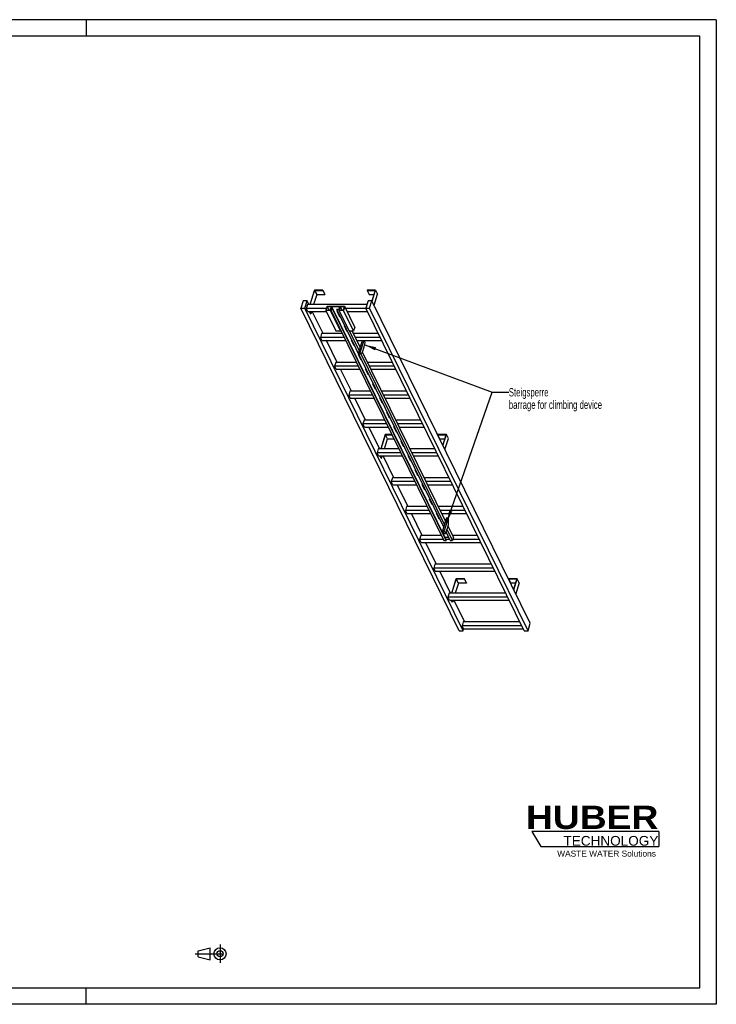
# Model space of a CAD drawing. Header units: millimetres. Extents: x 0 to 8400, y 0 to 5940.
# Tile 2 of 2: x 4200 to 8400, y 0 to 5940. Entities that reach past the tile are written whole.
import ezdxf

# ---------------------------------------------------------------- set-up
doc = ezdxf.new("R2010")
doc.units = ezdxf.units.MM
doc.header["$LTSCALE"] = 462
doc.linetypes.add('CENTER', pattern=[0.6, 0.375, -0.075, 0.075, -0.075])
doc.layers.get('0').update_dxf_attribs({"linetype": 'CONTINUOUS'})
for name, color, linetype in [('053_NOTES', 7, 'CONTINUOUS'), ('HUBER_Logo_BL1', 7, 'CONTINUOUS'), ('HUBER_Logo_BL2', 7, 'CONTINUOUS')]:
    doc.layers.add(name, color=color, linetype=linetype)
doc.styles.get("Standard").update_dxf_attribs({"font": 'txt', "width": 0.7})
doc.styles.add('TEXTSTYLE_2', font='ariblk.ttf')
doc.styles.add('TEXTSTYLE_3', font='arial.ttf')
doc.dimstyles.get("Standard").update_dxf_attribs({"dimtxt": 50, "dimasz": 70, "dimexe": 2, "dimexo": 1, "dimtad": 1, "dimtxsty": 'STANDARD', "dimblk": '_FILLED', "dimblk1": '_FILLED', "dimblk2": '_FILLED', "dimcen": 0.09, "dimazin": 2, "dimtol": 1, "dimtp": 0.01, "dimtm": 0.01, "dimtfac": 1, "dimtofl": 0, "dimtmove": 0, "dimatfit": 3, "dimldrblk": '_FILLED', "dimfxl": 1, "dimtolj": 1, "dimarcsym": 0})

# ---------------------------------------------------------------- blocks, each defined once
blk = doc.blocks.new('HUBER_LOGO_BL1', base_point=(7675, 1007.5))
at = {"layer": 'HUBER_Logo_BL1', "color": 2, "linetype": 'CONTINUOUS', "attachment_point": 3, "line_spacing_factor": 0.78}
for s, insert, char_height, width, style in [('HUBER\\P\\fArial;\\H58.5;TECHNOLOGY ', (8050.7, 1198.2), 140.4, 775.343, 'TEXTSTYLE_2'), ('WASTE WATER Solutions', (8036, 927.2), 36, 594.067, 'TEXTSTYLE_3')]:
    blk.add_mtext(s, dxfattribs=dict(at, insert=insert, char_height=char_height, width=width, style=style))
blk = doc.blocks.new('PROJEKTIONSMETHODE_1_BL3', base_point=(5360, 305))
at = {"color": 2, "linetype": 'CENTER'}
for p, q in [((5407.7, 360), (5407.7, 250)), ((5257.3, 305), (5462.7, 305))]:
    blk.add_line(p, q, dxfattribs=at)
at = {"color": 2, "linetype": 'CONTINUOUS'}
for p, q in [((5275.7, 323.3), (5349, 341.7)), ((5275.7, 286.7), (5275.7, 323.3)), ((5349, 268.3), (5349, 341.7)), ((5275.7, 286.7), (5349, 268.3))]:
    blk.add_line(p, q, dxfattribs=at)
for radius in [36.7, 18.3]:
    blk.add_circle((5407.7, 305), radius, dxfattribs=at)
blk = doc.blocks.new('_FILLED')
at = {"color": 0, "linetype": 'BYBLOCK'}
blk.add_solid([(0, 0), (-1, 0.143), (-1, -0.143)], dxfattribs=at)
blk = doc.blocks.new('HUBER_LOGO_BL2', base_point=(7670.4, 997))
at = {"layer": 'HUBER_Logo_BL2', "color": 5, "linetype": 'CONTINUOUS'}
for p, q in [((8052.9, 1042), (7287.9, 1042)), ((7287.9, 1042), (7341.9, 952)), ((8052.9, 1042), (8052.9, 952)), ((7341.9, 952), (8052.9, 952))]:
    blk.add_line(p, q, dxfattribs=at)

msp = doc.modelspace()

# ---------------------------------------------------------------- linework, layer by layer
at = {"color": 3, "linetype": 'CONTINUOUS'}
for p, q in [((8400, 5940), (0, 5940)), ((4600, 5940), (4600, 5840)), ((8400, 5940), (8400, 0)), ((4600, 0), (4600, 100)), ((8400, 0), (0, 0))]:
    msp.add_line(p, q, dxfattribs=at)
at = {"color": 5, "linetype": 'CONTINUOUS'}
for p, q in [((8300, 5840), (100, 5840)), ((8300, 100), (8300, 5840)), ((100, 100), (8300, 100))]:
    msp.add_line(p, q, dxfattribs=at)
at = {"color": 7, "linetype": 'CONTINUOUS'}
for p, q in [((5976.985, 4308.085), (5950.069, 4220.984)), ((5951.911, 4220.984), (5978.343, 4306.518)), ((5990.545, 4281.654), (5971.797, 4220.984)), ((6027.644, 4308.085), (5976.985, 4308.085)), ((5978.343, 4306.518), (5990.545, 4281.654)), ((5978.343, 4306.518), (6027.16, 4306.518)), ((5990.545, 4281.654), (6039.361, 4281.654)), ((6027.16, 4306.518), (6027.644, 4308.085)), ((6027.16, 4306.518), (6039.361, 4281.654)), ((6027.644, 4308.085), (6039.846, 4283.22)), ((6039.361, 4281.654), (6039.846, 4283.22)), ((6294.752, 4308.085), (6294.267, 4306.518)), ((6294.267, 4306.518), (6306.469, 4281.654)), ((6294.267, 4306.518), (6343.084, 4306.518)), ((6345.41, 4308.085), (6294.752, 4308.085)), ((6306.469, 4281.654), (6335.4, 4281.654)), ((6343.084, 4306.518), (6323.762, 4243.994)), ((6324.896, 4241.703), (6345.41, 4308.085)), ((6337.098, 4216.838), (6357.612, 4283.22)), ((6345.41, 4308.085), (6357.612, 4283.22)), ((5909.296, 4243.991), (5895.498, 4199.341)), ((5932.322, 4243.991), (5909.296, 4243.991)), ((5918.525, 4199.341), (5932.322, 4243.991)), ((5935.155, 4220.984), (5927.893, 4197.484)), ((5943.613, 4220.984), (5932.322, 4243.991)), ((6293.637, 4220.984), (5935.155, 4220.984)), ((6300.747, 4243.991), (6286.949, 4199.341)), ((6323.773, 4243.991), (6300.747, 4243.991)), ((6309.975, 4199.341), (6323.773, 4243.991)), ((7278.554, 2298.352), (6323.773, 4243.991)), ((6850.279, 2253.702), (5895.498, 4199.341)), ((5895.498, 4199.341), (5918.525, 4199.341)), ((6873.306, 2253.702), (5918.525, 4199.341)), ((5937.045, 4178.836), (5927.893, 4197.484)), ((6048.741, 4197.484), (5927.893, 4197.484)), ((5937.045, 4178.836), (6048.979, 4178.836)), ((5952.877, 4165.721), (5946.442, 4178.836)), ((5948.284, 4178.836), (5954.719, 4165.721)), ((5952.877, 4165.721), (5954.719, 4165.721)), ((5958.772, 4178.836), (5954.719, 4165.721)), ((6029.024, 4046.933), (5964.296, 4178.836)), ((6052.559, 4209.838), (6045.297, 4186.338)), ((6045.297, 4186.338), (6106.305, 4062.016)), ((6072.929, 4186.338), (6045.297, 4186.338)), ((6053.238, 4209.055), (6046.46, 4187.121)), ((6046.46, 4187.121), (6072.25, 4187.121)), ((6052.559, 4209.838), (6159.402, 4209.838)), ((6053.238, 4209.055), (6064.001, 4187.121)), ((6079.028, 4209.055), (6053.238, 4209.055)), ((6072.25, 4187.121), (6079.028, 4209.055)), ((6074.405, 4191.116), (6072.929, 4186.338)), ((6133.937, 4062.016), (6072.929, 4186.338)), ((6074.405, 4191.116), (6757.699, 2798.71)), ((6088.221, 4191.116), (6074.405, 4191.116)), ((6080.894, 4209.133), (6075.568, 4191.9)), ((6075.568, 4191.9), (6088.463, 4191.9)), ((6080.894, 4209.133), (6764.188, 2816.727)), ((6130.631, 4209.133), (6080.894, 4209.133)), ((6088.463, 4191.9), (6088.221, 4191.116)), ((6771.515, 2798.71), (6088.221, 4191.116)), ((6088.463, 4191.9), (6771.757, 2799.493)), ((6112.169, 4191.116), (6112.411, 4191.9)), ((6756.659, 2877.784), (6112.169, 4191.116)), ((6125.985, 4191.116), (6112.169, 4191.116)), ((6112.411, 4191.9), (6125.306, 4191.9)), ((6113.042, 4181.16), (6128.294, 4150.08)), ((6117.055, 4181.16), (6113.042, 4181.16)), ((6113.606, 4181.16), (6128.512, 4150.785)), ((6114.747, 4178.836), (6118.195, 4178.836)), ((6125.985, 4191.116), (6124.508, 4186.338)), ((6124.508, 4186.338), (6185.517, 4062.016)), ((6152.14, 4186.338), (6124.508, 4186.338)), ((6125.306, 4191.9), (6130.631, 4209.133)), ((6132.449, 4209.055), (6125.671, 4187.121)), ((6125.671, 4187.121), (6151.461, 4187.121)), ((6132.449, 4209.055), (6143.212, 4187.121)), ((6158.239, 4209.055), (6132.449, 4209.055)), ((6151.461, 4187.121), (6158.239, 4209.055)), ((6159.402, 4209.838), (6152.14, 4186.338)), ((6213.148, 4062.016), (6152.14, 4186.338)), ((6220.41, 4085.516), (6159.402, 4209.838)), ((6287.86, 4197.484), (6165.464, 4197.484)), ((6174.616, 4178.836), (6297.012, 4178.836)), ((7241.73, 2253.702), (6286.949, 4199.341)), ((6286.949, 4199.341), (6309.975, 4199.341)), ((7264.757, 2253.702), (6309.975, 4199.341)), ((6128.294, 4150.08), (6128.512, 4150.785)), ((6128.294, 4150.08), (6132.307, 4150.08)), ((6128.512, 4150.785), (6131.961, 4150.785)), ((6020.567, 4046.933), (6013.305, 4023.433)), ((6145.16, 4046.933), (6020.567, 4046.933)), ((6106.305, 4062.016), (6133.937, 4062.016)), ((6135.414, 4066.794), (6133.937, 4062.016)), ((6155.748, 4094.135), (6171, 4063.055)), ((6159.76, 4094.135), (6155.748, 4094.135)), ((6156.312, 4094.135), (6171.218, 4063.76)), ((6171, 4063.055), (6171.218, 4063.76)), ((6171, 4063.055), (6175.012, 4063.055)), ((6171.218, 4063.76), (6174.667, 4063.76)), ((6185.517, 4062.016), (6213.148, 4062.016)), ((6246.629, 3945.27), (6189.338, 4062.016)), ((6252.414, 3963.991), (6204.311, 4062.016)), ((6361.74, 4046.933), (6211.712, 4046.933)), ((6220.41, 4085.516), (6213.148, 4062.016)), ((6022.456, 4004.785), (6013.305, 4023.433)), ((6156.692, 4023.433), (6013.305, 4023.433)), ((6022.456, 4004.785), (6165.844, 4004.785)), ((6114.436, 3872.882), (6049.708, 4004.785)), ((6198.454, 4007.11), (6213.706, 3976.029)), ((6202.466, 4007.11), (6198.454, 4007.11)), ((6199.018, 4007.11), (6213.924, 3976.734)), ((6200.158, 4004.785), (6203.607, 4004.785)), ((6373.272, 4023.433), (6223.244, 4023.433)), ((6232.396, 4004.785), (6382.423, 4004.785)), ((6265.02, 4004.785), (6241.763, 3929.525)), ((6274.231, 4004.785), (6250.974, 3929.525)), ((6282.807, 3992.317), (6276.688, 4004.785)), ((6277.07, 3965.709), (6282.807, 3992.317)), ((6213.706, 3976.029), (6213.924, 3976.734)), ((6213.706, 3976.029), (6217.718, 3976.029)), ((6213.924, 3976.734), (6217.372, 3976.734)), ((6241.763, 3929.525), (6244.814, 3923.309)), ((6241.763, 3929.525), (6250.974, 3929.525)), ((6244.814, 3923.309), (6254.024, 3923.309)), ((6250.974, 3929.525), (6254.024, 3923.309)), ((6254.024, 3923.309), (6267.387, 3934.376)), ((6761.997, 2895.06), (6256.429, 3925.3)), ((6767.782, 2913.781), (6267.074, 3934.117)), ((6267.387, 3934.376), (6277.07, 3965.709)), ((6105.979, 3872.882), (6098.717, 3849.382)), ((6230.572, 3872.882), (6105.979, 3872.882)), ((6241.16, 3920.084), (6256.412, 3889.004)), ((6245.172, 3920.084), (6241.16, 3920.084)), ((6241.723, 3920.084), (6256.63, 3889.709)), ((6256.412, 3889.004), (6256.63, 3889.709)), ((6256.412, 3889.004), (6260.424, 3889.004)), ((6256.63, 3889.709), (6260.078, 3889.709)), ((6447.152, 3872.882), (6297.124, 3872.882)), ((6107.868, 3830.734), (6098.717, 3849.382)), ((6242.104, 3849.382), (6098.717, 3849.382)), ((6107.868, 3830.734), (6251.255, 3830.734)), ((6199.848, 3698.831), (6135.119, 3830.734)), ((6283.865, 3833.059), (6299.118, 3801.978)), ((6287.878, 3833.059), (6283.865, 3833.059)), ((6284.429, 3833.059), (6299.335, 3802.683)), ((6285.57, 3830.734), (6289.019, 3830.734)), ((6299.118, 3801.978), (6299.335, 3802.683)), ((6299.118, 3801.978), (6303.13, 3801.978)), ((6299.335, 3802.683), (6302.784, 3802.683)), ((6458.684, 3849.382), (6308.656, 3849.382)), ((6317.807, 3830.734), (6467.835, 3830.734)), ((6326.571, 3746.033), (6341.823, 3714.953)), ((6330.584, 3746.033), (6326.571, 3746.033)), ((6327.135, 3746.033), (6342.041, 3715.658)), ((6191.39, 3698.831), (6184.128, 3675.332)), ((6315.984, 3698.831), (6191.39, 3698.831)), ((6341.823, 3714.953), (6342.041, 3715.658)), ((6341.823, 3714.953), (6345.836, 3714.953)), ((6342.041, 3715.658), (6345.49, 3715.658)), ((6532.564, 3698.831), (6382.536, 3698.831)), ((6193.28, 3656.683), (6184.128, 3675.332)), ((6327.516, 3675.332), (6184.128, 3675.332)), ((6193.28, 3656.683), (6336.667, 3656.683)), ((6285.259, 3524.781), (6220.531, 3656.683)), ((6369.277, 3659.008), (6384.529, 3627.928)), ((6373.29, 3659.008), (6369.277, 3659.008)), ((6369.841, 3659.008), (6384.747, 3628.633)), ((6370.982, 3656.683), (6374.43, 3656.683)), ((6384.529, 3627.928), (6384.747, 3628.633)), ((6384.529, 3627.928), (6388.542, 3627.928)), ((6384.747, 3628.633), (6388.196, 3628.633)), ((6544.096, 3675.332), (6394.068, 3675.332)), ((6403.219, 3656.683), (6553.247, 3656.683)), ((6411.983, 3571.983), (6427.235, 3540.902)), ((6415.996, 3571.983), (6411.983, 3571.983)), ((6412.547, 3571.983), (6427.453, 3541.607)), ((6276.802, 3524.781), (6269.54, 3501.281)), ((6401.395, 3524.781), (6276.802, 3524.781)), ((6427.235, 3540.902), (6427.453, 3541.607)), ((6427.235, 3540.902), (6431.248, 3540.902)), ((6427.453, 3541.607), (6430.902, 3541.607)), ((6617.975, 3524.781), (6467.947, 3524.781)), ((6278.691, 3482.633), (6269.54, 3501.281)), ((6412.927, 3501.281), (6269.54, 3501.281)), ((6278.691, 3482.633), (6422.079, 3482.633)), ((6370.671, 3350.73), (6305.943, 3482.633)), ((6454.689, 3484.957), (6469.941, 3453.877)), ((6458.701, 3484.957), (6454.689, 3484.957)), ((6455.253, 3484.957), (6470.159, 3454.582)), ((6456.394, 3482.633), (6459.842, 3482.633)), ((6469.941, 3453.877), (6470.159, 3454.582)), ((6469.941, 3453.877), (6473.953, 3453.877)), ((6470.159, 3454.582), (6473.608, 3454.582)), ((6629.507, 3501.281), (6479.479, 3501.281)), ((6488.631, 3482.633), (6638.659, 3482.633)), ((6404.044, 3437.831), (6377.128, 3350.73)), ((6378.97, 3350.73), (6405.402, 3436.264)), ((6398.855, 3350.73), (6417.604, 3411.4)), ((6444.064, 3437.831), (6404.044, 3437.831)), ((6417.604, 3411.4), (6405.402, 3436.264)), ((6405.402, 3436.264), (6444.833, 3436.264)), ((6417.604, 3411.4), (6457.035, 3411.4)), ((6497.395, 3397.932), (6512.647, 3366.851)), ((6501.407, 3397.932), (6497.395, 3397.932)), ((6497.959, 3397.932), (6512.865, 3367.556)), ((6721.81, 3437.831), (6721.326, 3436.264)), ((6721.326, 3436.264), (6770.142, 3436.264)), ((6733.528, 3411.4), (6721.326, 3436.264)), ((6772.468, 3437.831), (6721.81, 3437.831)), ((6733.528, 3411.4), (6762.459, 3411.4)), ((6770.142, 3436.264), (6750.825, 3373.752)), ((6751.955, 3371.449), (6772.468, 3437.831)), ((6764.157, 3346.584), (6784.67, 3412.966)), ((6784.67, 3412.966), (6772.468, 3437.831)), ((6362.214, 3350.73), (6354.952, 3327.23)), ((6364.103, 3308.582), (6354.952, 3327.23)), ((6498.339, 3327.23), (6354.952, 3327.23)), ((6486.807, 3350.73), (6362.214, 3350.73)), ((6512.647, 3366.851), (6512.865, 3367.556)), ((6512.647, 3366.851), (6516.659, 3366.851)), ((6512.865, 3367.556), (6516.313, 3367.556)), ((6703.387, 3350.73), (6553.359, 3350.73)), ((6714.919, 3327.23), (6564.891, 3327.23)), ((6364.103, 3308.582), (6507.49, 3308.582)), ((6379.936, 3295.467), (6373.5, 3308.582)), ((6381.778, 3295.467), (6375.342, 3308.582)), ((6379.936, 3295.467), (6381.778, 3295.467)), ((6381.778, 3295.467), (6385.831, 3308.582)), ((6456.083, 3176.679), (6391.354, 3308.582)), ((6540.101, 3310.907), (6555.353, 3279.826)), ((6544.113, 3310.907), (6540.101, 3310.907)), ((6540.664, 3310.907), (6555.571, 3280.531)), ((6541.805, 3308.582), (6545.254, 3308.582)), ((6555.353, 3279.826), (6555.571, 3280.531)), ((6555.353, 3279.826), (6559.365, 3279.826)), ((6555.571, 3280.531), (6559.019, 3280.531)), ((6574.042, 3308.582), (6724.07, 3308.582)), ((6586.819, 3223.881), (6582.807, 3223.881)), ((6582.807, 3223.881), (6598.059, 3192.801)), ((6583.37, 3223.881), (6598.276, 3193.506)), ((6447.626, 3176.679), (6440.364, 3153.179)), ((6449.515, 3134.531), (6440.364, 3153.179)), ((6583.751, 3153.179), (6440.364, 3153.179)), ((6572.219, 3176.679), (6447.626, 3176.679)), ((6598.059, 3192.801), (6598.276, 3193.506)), ((6598.059, 3192.801), (6602.071, 3192.801)), ((6598.276, 3193.506), (6601.725, 3193.506)), ((6788.799, 3176.679), (6638.771, 3176.679)), ((6800.331, 3153.179), (6650.303, 3153.179)), ((6449.515, 3134.531), (6592.902, 3134.531)), ((6541.495, 3002.628), (6476.766, 3134.531)), ((6629.525, 3136.856), (6625.512, 3136.856)), ((6625.512, 3136.856), (6640.764, 3105.775)), ((6626.076, 3136.856), (6640.982, 3106.48)), ((6627.217, 3134.531), (6630.666, 3134.531)), ((6640.764, 3105.775), (6640.982, 3106.48)), ((6640.764, 3105.775), (6644.777, 3105.775)), ((6640.982, 3106.48), (6644.431, 3106.48)), ((6659.454, 3134.531), (6809.482, 3134.531)), ((6672.231, 3049.83), (6668.218, 3049.83)), ((6668.218, 3049.83), (6683.47, 3018.75)), ((6668.782, 3049.83), (6683.688, 3019.455)), ((6533.037, 3002.628), (6525.775, 2979.129)), ((6669.163, 2979.129), (6525.775, 2979.129)), ((6534.927, 2960.48), (6525.775, 2979.129)), ((6657.631, 3002.628), (6533.037, 3002.628)), ((6683.47, 3018.75), (6683.688, 3019.455)), ((6683.47, 3018.75), (6687.483, 3018.75)), ((6683.688, 3019.455), (6687.137, 3019.455)), ((6874.21, 3002.628), (6724.183, 3002.628)), ((6885.742, 2979.129), (6735.715, 2979.129)), ((6534.927, 2960.48), (6678.314, 2960.48)), ((6626.906, 2828.578), (6562.178, 2960.48)), ((6714.937, 2962.805), (6710.924, 2962.805)), ((6710.924, 2962.805), (6726.176, 2931.724)), ((6711.488, 2962.805), (6726.394, 2932.429)), ((6712.629, 2960.48), (6716.077, 2960.48)), ((6726.176, 2931.724), (6726.394, 2932.429)), ((6726.176, 2931.724), (6730.189, 2931.724)), ((6726.394, 2932.429), (6729.843, 2932.429)), ((6744.866, 2960.48), (6894.894, 2960.48)), ((6774.1, 2934.226), (6749.894, 2855.893)), ((6783.311, 2934.226), (6759.104, 2855.893)), ((6774.1, 2934.226), (6783.311, 2934.226)), ((6786.361, 2928.01), (6783.311, 2934.226)), ((6785.2, 2892.078), (6786.361, 2928.01)), ((6749.894, 2855.893), (6759.104, 2855.893)), ((6749.894, 2855.893), (6757.52, 2840.353)), ((6756.039, 2875.78), (6753.63, 2875.78)), ((6753.63, 2875.78), (6755.108, 2872.767)), ((6754.194, 2875.78), (6755.326, 2873.472)), ((6759.104, 2855.893), (6766.73, 2840.353)), ((6766.73, 2840.353), (6775.518, 2860.745)), ((6775.518, 2860.745), (6785.2, 2892.078)), ((6809.279, 2798.71), (6776.8, 2864.894)), ((6815.064, 2817.432), (6782.585, 2883.616)), ((6618.449, 2828.578), (6611.187, 2805.078)), ((6754.574, 2805.078), (6611.187, 2805.078)), ((6620.338, 2786.429), (6611.187, 2805.078)), ((6743.042, 2828.578), (6618.449, 2828.578)), ((6757.52, 2840.353), (6766.73, 2840.353)), ((6757.699, 2798.71), (6771.515, 2798.71)), ((6764.188, 2816.727), (6763.845, 2815.617)), ((6786.621, 2816.727), (6764.188, 2816.727)), ((6768.734, 2845.002), (6768.882, 2844.699)), ((6768.882, 2844.699), (6769.1, 2845.404)), ((6768.882, 2844.699), (6772.895, 2844.699)), ((6768.997, 2845.613), (6769.1, 2845.404)), ((6792.338, 2805.078), (6769.017, 2805.078)), ((6769.1, 2845.404), (6772.549, 2845.404)), ((6795.463, 2798.71), (6770.61, 2849.355)), ((6771.515, 2798.71), (6771.757, 2799.493)), ((6795.463, 2798.71), (6809.279, 2798.71)), ((6815.064, 2817.432), (6809.279, 2798.71)), ((6959.622, 2828.578), (6809.594, 2828.578)), ((6971.154, 2805.078), (6811.246, 2805.078)), ((6620.338, 2786.429), (6980.305, 2786.429)), ((6712.318, 2654.527), (6647.59, 2786.429)), ((6703.861, 2654.527), (6696.599, 2631.027)), ((7056.566, 2631.027), (6696.599, 2631.027)), ((6705.75, 2612.379), (6696.599, 2631.027)), ((7045.034, 2654.527), (6703.861, 2654.527)), ((6705.75, 2612.379), (7065.717, 2612.379)), ((6797.73, 2480.476), (6733.001, 2612.379)), ((6831.103, 2567.577), (6804.187, 2480.476)), ((6806.029, 2480.476), (6832.461, 2566.01)), ((6881.761, 2567.577), (6831.103, 2567.577)), ((6832.461, 2566.01), (6881.277, 2566.01)), ((6844.662, 2541.146), (6832.461, 2566.01)), ((6881.277, 2566.01), (6881.761, 2567.577)), ((6893.479, 2541.146), (6881.277, 2566.01)), ((6893.963, 2542.712), (6881.761, 2567.577)), ((7148.869, 2567.577), (7148.385, 2566.01)), ((7148.385, 2566.01), (7197.201, 2566.01)), ((7160.586, 2541.146), (7148.385, 2566.01)), ((7199.527, 2567.577), (7148.869, 2567.577)), ((7197.201, 2566.01), (7177.883, 2503.498)), ((7179.013, 2501.195), (7199.527, 2567.577)), ((7211.729, 2542.712), (7199.527, 2567.577)), ((6844.662, 2541.146), (6825.914, 2480.476)), ((6893.479, 2541.146), (6844.662, 2541.146)), ((6893.963, 2542.712), (6893.479, 2541.146)), ((7189.517, 2541.146), (7160.586, 2541.146)), ((7211.729, 2542.712), (7191.215, 2476.33)), ((6789.272, 2480.476), (6782.011, 2456.976)), ((7141.978, 2456.976), (6782.011, 2456.976)), ((6791.162, 2438.328), (6782.011, 2456.976)), ((7130.446, 2480.476), (6789.272, 2480.476)), ((6791.162, 2438.328), (7151.129, 2438.328)), ((6806.994, 2425.213), (6800.559, 2438.328)), ((6808.837, 2425.213), (6802.401, 2438.328)), ((6812.889, 2438.328), (6808.837, 2425.213)), ((6883.142, 2306.425), (6818.413, 2438.328)), ((6808.837, 2425.213), (6806.994, 2425.213)), ((6874.684, 2306.425), (6867.422, 2282.925)), ((7227.389, 2282.925), (6867.422, 2282.925)), ((6876.573, 2264.277), (6867.422, 2282.925)), ((6873.306, 2253.702), (6876.573, 2264.277)), ((7215.857, 2306.425), (6874.684, 2306.425)), ((6876.573, 2264.277), (7236.541, 2264.277)), ((7264.757, 2253.702), (7278.554, 2298.352)), ((6850.279, 2253.702), (6873.306, 2253.702)), ((7241.73, 2253.702), (7264.757, 2253.702))]:
    msp.add_line(p, q, dxfattribs=at)

# ---------------------------------------------------------------- block references
at = {"color": 2, "linetype": 'CONTINUOUS'}
msp.add_blockref('PROJEKTIONSMETHODE_1_BL3', (5360, 305), dxfattribs=at)
at = {"layer": 'HUBER_Logo_BL1'}
msp.add_blockref('HUBER_LOGO_BL1', (7674.994, 1007.484), dxfattribs=at)
at = {"layer": 'HUBER_Logo_BL2'}
msp.add_blockref('HUBER_LOGO_BL2', (7670.375, 996.993), dxfattribs=at)

# ---------------------------------------------------------------- texts
at = {"layer": '053_NOTES', "color": 2, "linetype": 'CONTINUOUS', "insert": (7148.976, 3717.288), "char_height": 50, "width": 1396.42857, "attachment_point": 1, "line_spacing_factor": 0.9}
msp.add_mtext('Steigsperre\\Pbarrage for climbing device', dxfattribs=at)

# ---------------------------------------------------------------- leaders
at = {"layer": '053_NOTES', "color": 2, "linetype": 'CONTINUOUS'}
for points in [[(6279.917, 3978.917), (7048.976, 3692.288), (7148.976, 3692.288)], [(6775.719, 2909.658), (7048.976, 3692.288), (7148.976, 3692.288)]]:
    msp.add_leader(points, dimstyle='STANDARD', override={"dimtad": 0}, dxfattribs=at)

doc.saveas('drawing.dxf')
